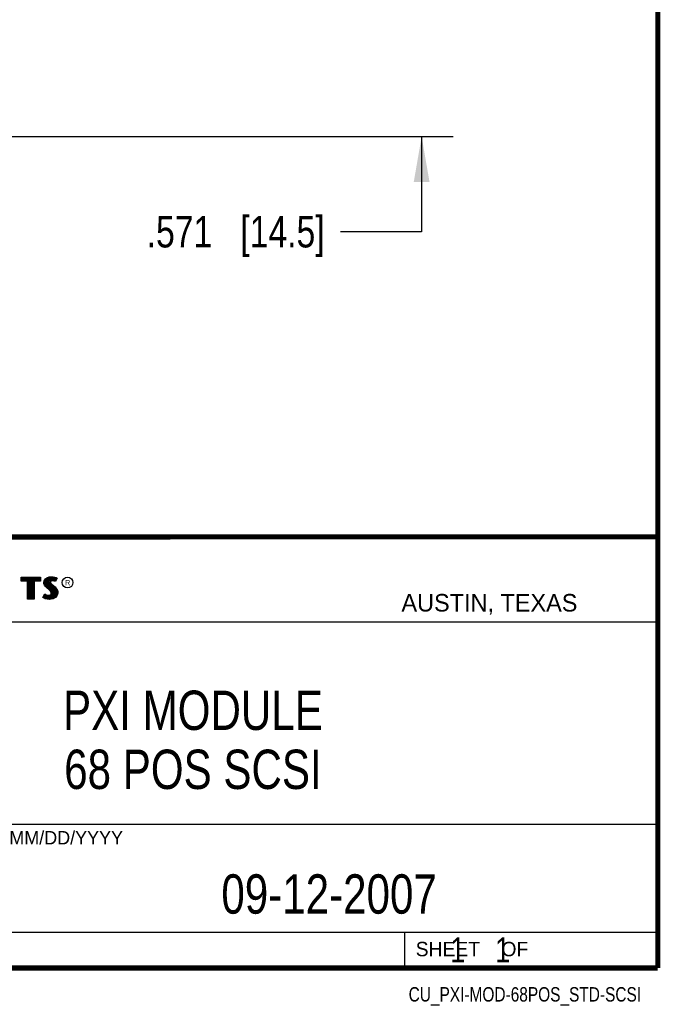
# Model space of a CAD drawing. Header units: inches. Extents: x 0.2 to 16.8, y 0.1 to 10.8.
# Tile 9 of 10: x 14.2 to 16.8, y 0.1 to 4. Entities that reach past the tile are written whole.
import ezdxf

# ---------------------------------------------------------------- set-up
doc = ezdxf.new("R2010")
doc.units = ezdxf.units.IN
doc.header["$LTSCALE"] = 0.935
doc.header["$MEASUREMENT"] = 0
doc.layers.get('0').update_dxf_attribs({"linetype": 'CONTINUOUS'})
for name, color, linetype in [('DETAIL', 7, 'CONTINUOUS'), ('DIMENSIONS', 7, 'CONTINUOUS'), ('NOTE', 7, 'CONTINUOUS')]:
    doc.layers.add(name, color=color, linetype=linetype)
doc.styles.get("Standard").update_dxf_attribs({"font": 'txt', "width": 0.8})
doc.styles.add('TEXTSTYLE_2', font='txt')
doc.dimstyles.new('DIMSTYLE_1', dxfattribs={"dimtxt": 0.125, "dimasz": 0.18, "dimexe": 0.18, "dimexo": 0.0625, "dimgap": 0.09, "dimtad": 0, "dimtih": 1, "dimtoh": 1, "dimdec": 3, "dimzin": 4, "dimdsep": 46, "dimtxsty": 'STANDARD', "dimblk": '_FILLED', "dimblk1": '_FILLED', "dimblk2": '_FILLED', "dimcen": 0.09, "dimadec": 0, "dimazin": 0, "dimtp": 0.01, "dimtm": 0.01, "dimtfac": 1, "dimtdec": 3, "dimtofl": 0, "dimtmove": 0, "dimatfit": 3, "dimldrblk": '_FILLED', "dimfxl": 1, "dimtolj": 1, "dimtzin": 4, "dimarcsym": 0})

# ---------------------------------------------------------------- blocks, each defined once
blk = doc.blocks.new('_FILLED')
at = {"color": 0, "linetype": 'BYBLOCK'}
blk.add_solid([(0, 0), (-1, 0.174), (-1, -0.174)], dxfattribs=at)
blk = doc.blocks.new('*D11')
at = {"layer": 'DIMENSIONS', "color": 2, "linetype": 'CONTINUOUS'}
for p, q in [((15.8128, 4.1316), (15.8128, 4.4916)), ((14.5541, 4.1316), (15.9378, 4.1316)), ((8.2311, 3.5606), (15.9378, 3.5606)), ((15.8128, 3.5606), (15.8128, 3.183)), ((15.8128, 3.183), (15.4903, 3.183))]:
    blk.add_line(p, q, dxfattribs=at)
at = {"layer": 'DIMENSIONS', "color": 2, "linetype": 'CONTINUOUS', "xscale": 0.18, "yscale": 0.18, "zscale": 0.18}
for p, rotation in [((15.8128, 4.1316), 270), ((15.8128, 3.5606), 90)]:
    blk.add_blockref('_FILLED', p, dxfattribs=dict(at, rotation=rotation))
at = {"layer": 'DIMENSIONS', "color": 2, "linetype": 'CONTINUOUS', "insert": (15.4278, 3.2455), "char_height": 0.125, "width": 1.125, "attachment_point": 3, "line_spacing_factor": 0.9}
blk.add_mtext('.571{\\Ftxt.shx;\\W1.000000;\\H0.125000; }[14.5]', dxfattribs=at)

msp = doc.modelspace()

# ---------------------------------------------------------------- linework, layer by layer
at = {"color": 2, "linetype": 'CONTINUOUS'}
for p, q in [((13.0652, 1.9695), (16.745, 1.9695)), ((16.745, 1.9695), (16.745, 0.2605)), ((14.2237, 1.8113), (14.3005, 1.8113)), ((14.2237, 1.795), (14.2237, 1.8113)), ((14.2262, 1.8087), (14.2979, 1.8087)), ((14.2262, 1.7975), (14.2262, 1.8087)), ((14.2282, 1.7975), (14.2282, 1.8087)), ((14.2317, 1.7975), (14.2317, 1.8087)), ((14.2351, 1.7975), (14.2351, 1.8087)), ((14.2386, 1.7975), (14.2386, 1.8087)), ((14.2421, 1.7975), (14.2421, 1.8087)), ((14.2456, 1.7975), (14.2456, 1.8087)), ((14.249, 1.7975), (14.249, 1.8087)), ((14.2514, 1.7975), (14.2525, 1.8087)), ((14.256, 1.7266), (14.256, 1.8087)), ((14.2595, 1.7266), (14.2595, 1.8087)), ((14.2629, 1.7266), (14.2629, 1.8087)), ((14.2664, 1.7266), (14.2664, 1.8087)), ((14.2699, 1.7266), (14.2699, 1.8087)), ((14.2727, 1.7975), (14.2734, 1.8087)), ((14.2768, 1.7975), (14.2768, 1.8087)), ((14.2803, 1.7975), (14.2803, 1.8087)), ((14.2838, 1.7975), (14.2838, 1.8087)), ((14.2873, 1.7975), (14.2873, 1.8087)), ((14.2907, 1.7975), (14.2907, 1.8087)), ((14.2942, 1.7975), (14.2942, 1.8087)), ((14.2979, 1.8087), (14.2979, 1.7975)), ((14.3005, 1.8113), (14.3005, 1.795)), ((14.3147, 1.797), (14.3194, 1.8038)), ((14.3171, 1.796), (14.3212, 1.8021)), ((14.3194, 1.8038), (14.3255, 1.8083)), ((14.3212, 1.8021), (14.3268, 1.8061)), ((14.322, 1.7748), (14.322, 1.8026)), ((14.3255, 1.8083), (14.3342, 1.8118)), ((14.3255, 1.7713), (14.3255, 1.8052)), ((14.3268, 1.8061), (14.3349, 1.8093)), ((14.329, 1.7684), (14.329, 1.807)), ((14.3325, 1.7655), (14.3325, 1.8084)), ((14.3342, 1.8118), (14.3438, 1.8128)), ((14.3349, 1.8093), (14.3439, 1.8103)), ((14.337, 1.7936), (14.3359, 1.8094)), ((14.3394, 1.7967), (14.3394, 1.8098)), ((14.3429, 1.7984), (14.3429, 1.8102)), ((14.3438, 1.8128), (14.3503, 1.8124)), ((14.3439, 1.8103), (14.3499, 1.8099)), ((14.3474, 1.7992), (14.3442, 1.7988)), ((14.3464, 1.7991), (14.3464, 1.8101)), ((14.3506, 1.799), (14.3474, 1.7992)), ((14.3498, 1.7991), (14.3498, 1.8099)), ((14.3499, 1.8099), (14.3567, 1.8085)), ((14.3503, 1.8124), (14.3573, 1.8109)), ((14.3554, 1.7981), (14.3506, 1.799)), ((14.3533, 1.7985), (14.3533, 1.8092)), ((14.3567, 1.8085), (14.3607, 1.807)), ((14.3568, 1.7976), (14.3568, 1.8084)), ((14.3573, 1.8109), (14.3617, 1.8094)), ((14.3631, 1.806), (14.3586, 1.797)), ((14.3665, 1.8071), (14.3596, 1.7934)), ((14.3603, 1.8003), (14.3603, 1.8072)), ((14.3607, 1.807), (14.3631, 1.806)), ((14.3617, 1.8094), (14.3665, 1.8071)), ((14.2488, 1.795), (14.2237, 1.795)), ((14.2514, 1.7975), (14.2262, 1.7975)), ((14.2488, 1.724), (14.2488, 1.795)), ((14.2514, 1.7266), (14.2514, 1.7975)), ((14.2979, 1.7975), (14.2727, 1.7975)), ((14.2727, 1.7975), (14.2727, 1.7266)), ((14.3005, 1.795), (14.2753, 1.795)), ((14.2753, 1.795), (14.2753, 1.724)), ((14.3132, 1.7895), (14.3147, 1.797)), ((14.3138, 1.7838), (14.3132, 1.7895)), ((14.3158, 1.7787), (14.3138, 1.7838)), ((14.3158, 1.7893), (14.3171, 1.796)), ((14.3163, 1.7844), (14.3158, 1.7893)), ((14.3185, 1.7748), (14.3158, 1.7787)), ((14.318, 1.7798), (14.3163, 1.7844)), ((14.3204, 1.7764), (14.318, 1.7798)), ((14.3237, 1.7695), (14.3185, 1.7748)), ((14.3186, 1.7785), (14.3186, 1.7981)), ((14.3255, 1.7714), (14.3204, 1.7764)), ((14.3357, 1.7595), (14.3237, 1.7695)), ((14.3375, 1.7613), (14.3255, 1.7714)), ((14.3359, 1.7626), (14.3368, 1.7911)), ((14.337, 1.7936), (14.3368, 1.7911)), ((14.3368, 1.7911), (14.3376, 1.7874)), ((14.3387, 1.7962), (14.337, 1.7936)), ((14.3416, 1.7572), (14.3375, 1.7613)), ((14.3376, 1.7874), (14.3413, 1.7829)), ((14.3411, 1.7979), (14.3387, 1.7962)), ((14.3395, 1.7928), (14.3393, 1.7913)), ((14.3393, 1.7913), (14.3399, 1.7886)), ((14.3394, 1.7594), (14.3394, 1.7852)), ((14.3405, 1.7944), (14.3395, 1.7928)), ((14.3399, 1.7886), (14.3431, 1.7847)), ((14.3422, 1.7956), (14.3405, 1.7944)), ((14.3442, 1.7988), (14.3411, 1.7979)), ((14.3413, 1.7829), (14.3529, 1.7732)), ((14.3447, 1.7964), (14.3422, 1.7956)), ((14.3429, 1.7552), (14.3429, 1.7815)), ((14.3431, 1.7847), (14.3546, 1.7751)), ((14.3474, 1.7967), (14.3447, 1.7964)), ((14.3464, 1.7266), (14.3464, 1.7787)), ((14.3503, 1.7965), (14.3474, 1.7967)), ((14.3498, 1.7271), (14.3498, 1.7758)), ((14.3548, 1.7956), (14.3503, 1.7965)), ((14.3529, 1.7732), (14.356, 1.7701)), ((14.3533, 1.7293), (14.3533, 1.7728)), ((14.3546, 1.7751), (14.3578, 1.7719)), ((14.3572, 1.7949), (14.3548, 1.7956)), ((14.3583, 1.7972), (14.3554, 1.7981)), ((14.356, 1.7701), (14.359, 1.767)), ((14.3568, 1.7306), (14.3568, 1.7693)), ((14.3596, 1.7934), (14.3572, 1.7949)), ((14.3578, 1.7719), (14.3609, 1.7686)), ((14.3586, 1.797), (14.3583, 1.7972)), ((14.359, 1.767), (14.3624, 1.7626)), ((14.3603, 1.7344), (14.3603, 1.7654)), ((14.3609, 1.7686), (14.3645, 1.764)), ((14.3624, 1.7626), (14.3649, 1.7576)), ((14.3645, 1.764), (14.3672, 1.7586)), ((14.2753, 1.724), (14.2488, 1.724)), ((14.2727, 1.7266), (14.2514, 1.7266)), ((14.3092, 1.7305), (14.317, 1.7449)), ((14.3141, 1.7272), (14.3092, 1.7305)), ((14.3125, 1.7314), (14.3178, 1.7412)), ((14.3153, 1.7295), (14.3125, 1.7314)), ((14.3189, 1.7253), (14.3141, 1.7272)), ((14.3151, 1.7296), (14.3151, 1.7361)), ((14.3197, 1.7277), (14.3153, 1.7295)), ((14.317, 1.7449), (14.3203, 1.7425)), ((14.3178, 1.7412), (14.319, 1.7404)), ((14.3186, 1.728), (14.319, 1.7404)), ((14.326, 1.7238), (14.3189, 1.7253)), ((14.319, 1.7404), (14.3226, 1.7385)), ((14.3264, 1.7263), (14.3197, 1.7277)), ((14.3203, 1.7425), (14.3236, 1.7409)), ((14.322, 1.7272), (14.322, 1.7387)), ((14.3226, 1.7385), (14.3274, 1.7369)), ((14.3236, 1.7409), (14.3279, 1.7394)), ((14.3255, 1.7264), (14.3255, 1.7376)), ((14.332, 1.7229), (14.326, 1.7238)), ((14.3322, 1.7254), (14.3264, 1.7263)), ((14.3274, 1.7369), (14.3318, 1.7364)), ((14.3279, 1.7394), (14.3318, 1.7389)), ((14.329, 1.7259), (14.329, 1.7367)), ((14.3318, 1.7389), (14.3354, 1.7392)), ((14.3318, 1.7364), (14.336, 1.7367)), ((14.3363, 1.7227), (14.332, 1.7229)), ((14.3362, 1.7253), (14.3322, 1.7254)), ((14.3325, 1.7254), (14.3325, 1.7363)), ((14.3354, 1.7392), (14.3381, 1.7403)), ((14.3396, 1.7556), (14.3357, 1.7595)), ((14.3359, 1.7252), (14.3359, 1.7367)), ((14.336, 1.7367), (14.3393, 1.738)), ((14.3492, 1.727), (14.3362, 1.7253)), ((14.35, 1.7245), (14.3363, 1.7227)), ((14.3381, 1.7403), (14.3407, 1.7421)), ((14.3393, 1.738), (14.3426, 1.7403)), ((14.3394, 1.7257), (14.3394, 1.7381)), ((14.3419, 1.752), (14.3396, 1.7556)), ((14.3407, 1.7421), (14.3422, 1.7445)), ((14.3442, 1.753), (14.3416, 1.7572)), ((14.3429, 1.7482), (14.3419, 1.752)), ((14.3422, 1.7445), (14.3429, 1.7482)), ((14.3426, 1.7403), (14.3446, 1.7435)), ((14.3429, 1.7262), (14.3429, 1.7405)), ((14.3455, 1.7483), (14.3442, 1.753)), ((14.3446, 1.7435), (14.3455, 1.7483)), ((14.358, 1.7319), (14.3492, 1.727)), ((14.3596, 1.7299), (14.35, 1.7245)), ((14.3631, 1.7376), (14.358, 1.7319)), ((14.3653, 1.7362), (14.3596, 1.7299)), ((14.3657, 1.7434), (14.3631, 1.7376)), ((14.3637, 1.7383), (14.3649, 1.7576)), ((14.3649, 1.7576), (14.3661, 1.7537)), ((14.3681, 1.7427), (14.3653, 1.7362)), ((14.3665, 1.7485), (14.3657, 1.7434)), ((14.3661, 1.7537), (14.3665, 1.7485)), ((14.3672, 1.7586), (14.3686, 1.7542)), ((14.369, 1.7484), (14.3681, 1.7427)), ((14.3686, 1.7542), (14.369, 1.7484)), ((13.0653, 1.6329), (16.75, 1.6329)), ((13.0652, 0.8295), (16.745, 0.8295)), ((13.0652, 0.4005), (16.745, 0.4005)), ((15.745, 0.4005), (15.745, 0.2605)), ((13.0652, 0.2605), (16.745, 0.2605)), ((15.7462, 0.2607), (16.7462, 0.2607)), ((15.7462, 0.2607), (15.7462, 0.2602)), ((15.7462, 0.2602), (16.7462, 0.2602)), ((16.7462, 0.2607), (16.7462, 0.2602))]:
    msp.add_line(p, q, dxfattribs=at)
at = {"color": 7, "linetype": 'CONTINUOUS', "const_width": 0.02}
for points in [[(16.75, 0.2586), (16.75, 10.7586)], [(11.4718, 1.9702), (16.75, 1.9707)], [(0.25, 0.2586), (16.75, 0.2586)]]:
    msp.add_lwpolyline(points, dxfattribs=at)
at = {"color": 2, "linetype": 'CONTINUOUS'}
msp.add_circle((14.4074, 1.7896), 0.0215, dxfattribs=at)

# ---------------------------------------------------------------- texts
at = {"color": 2, "linetype": 'CONTINUOUS', "attachment_point": 1, "line_spacing_factor": 0.9, "style": 'TEXTSTYLE_2'}
for s, insert, char_height, width in [('R', (14.3971, 1.8), 0.0217, 0.021738), ('AUSTIN, TEXAS', (15.7327, 1.7441), 0.069617, 0.905021), ('MM/DD/YYYY', (14.1765, 0.8027), 0.05325, 0.53254), ('SHEET    OF', (15.7892, 0.3625), 0.057262, 0.629882)]:
    msp.add_mtext(s, dxfattribs=dict(at, insert=insert, char_height=char_height, width=width))
at = {"layer": 'DETAIL', "color": 7, "linetype": 'CONTINUOUS', "insert": (15.8075, 0.3805), "char_height": 0.1, "width": 0.8, "attachment_point": 1, "line_spacing_factor": 0.9}
msp.add_mtext('    1    1', dxfattribs=at)
at = {"layer": 'DETAIL', "color": 2, "linetype": 'CONTINUOUS', "insert": (16.6837, 0.1826), "char_height": 0.057262, "width": 1.14524, "attachment_point": 3, "line_spacing_factor": 0.9}
msp.add_mtext('CU_PXI-MOD-68POS_STD-SCSI', dxfattribs=at)
at = {"layer": 'NOTE', "color": 7, "linetype": 'CONTINUOUS', "char_height": 0.15625, "width": 1.375, "attachment_point": 2, "line_spacing_factor": 0.9}
for s, insert in [('PXI MODULE\\P68 POS SCSI', (14.9051, 1.3603)), ('09-12-2007 ', (15.4455, 0.6307))]:
    msp.add_mtext(s, dxfattribs=dict(at, insert=insert))

# ---------------------------------------------------------------- dimensions: what is measured, and where the dimension line sits
at = {"layer": 'DIMENSIONS', "color": 2, "linetype": 'CONTINUOUS'}
dim = msp.add_linear_dim(base=(15.8128, 3.5606), p1=(14.5541, 4.1316), p2=(8.2311, 3.5606), angle=270, dimstyle='DIMSTYLE_1', dxfattribs=at)
dim.commit()
dim.dimension.update_dxf_attribs({"geometry": '*D11', "text_midpoint": (14.6153, 3.183), "dimtype": 160})

doc.saveas('drawing.dxf')
